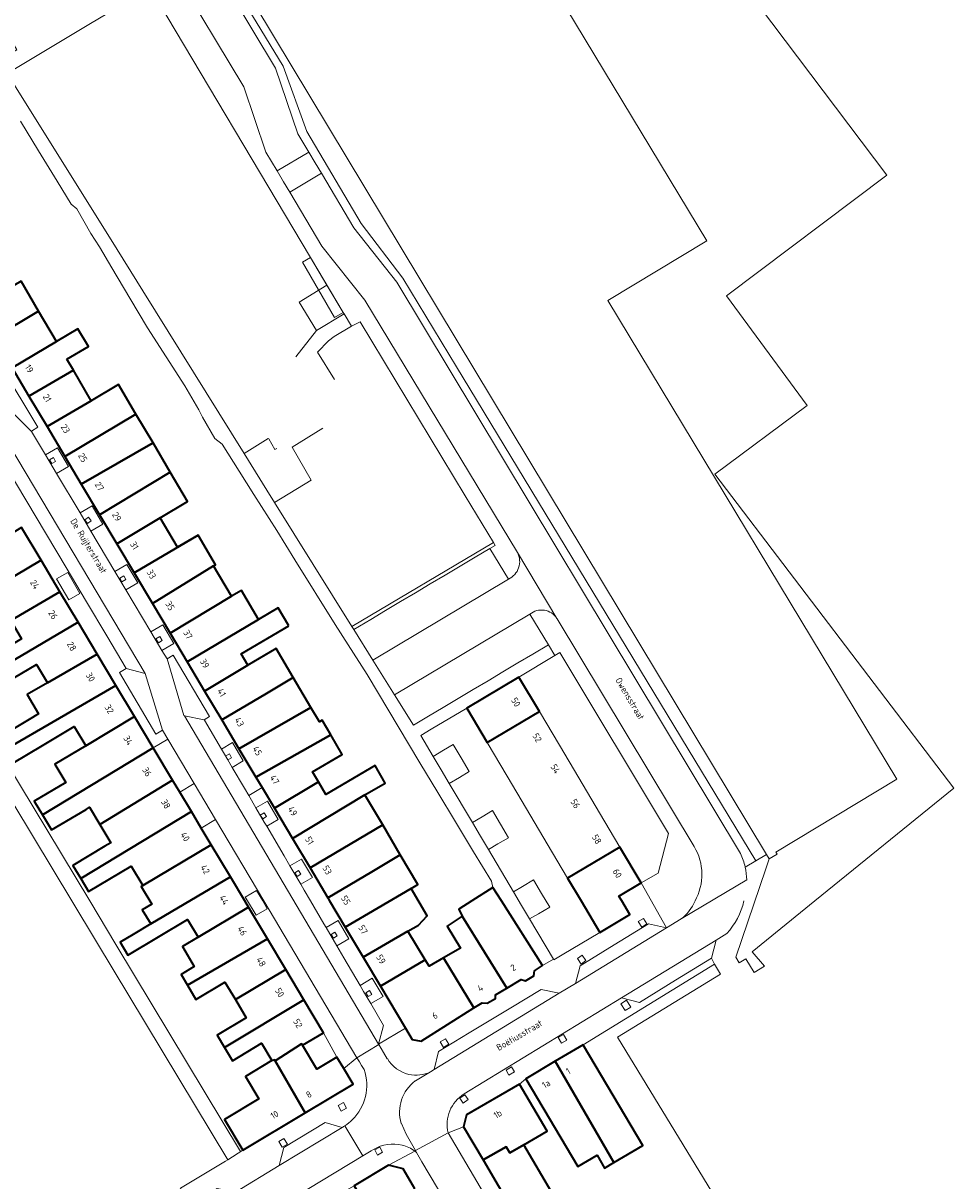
# Model space of a CAD drawing. Header units: metres. Extents: x 129909 to 134295, y 430065 to 433784.
# Tile 20 of 21: x 134069 to 134198, y 433211 to 433371. Entities that reach past the tile are written whole.
import ezdxf
from ezdxf.enums import TextEntityAlignment as Align

# ---------------------------------------------------------------- set-up
doc = ezdxf.new("R2010")
doc.units = ezdxf.units.M
for name, color, linetype, lineweight in [('B-XX-GR-HAAG-GV', 90, 'Continuous', 13), ('B-XX-OG-BEBOUWING-GV', 7, 'Continuous', 35), ('B-XX-OG-BEBOUWING-T18', 10, 'Continuous', 18), ('B-XX-OG-TERREIN_CULTUURSCHEIDING-GV', 7, 'Continuous', 18), ('B-XX-OG-TOPOGRAFIE-T18', 10, 'Continuous', 18), ('B-XX-OG-WEG-GV', 7, 'Continuous', 18)]:
    doc.layers.add(name, color=color, linetype=linetype, lineweight=lineweight)
doc.styles.add('NLCS-ISO-M-T18', font='NLCS-ISO.ttf', dxfattribs={"height": 1.8})

msp = doc.modelspace()

# ---------------------------------------------------------------- linework, layer by layer
at = {"layer": 'B-XX-GR-HAAG-GV', "color": 253}
for points in [[(134078.71, 433410.99), (134074.84, 433417.17), (134088.75, 433433.02), (134088.15, 433433.77), (134082.8, 433427.19), (134074.73, 433417.19), (134073.62, 433415.72), (134075.28, 433413.07), (134075.66, 433412.48), (134076.13, 433412.75), (134105.16, 433364.96), (134108.43, 433355.98), (134115.91, 433343.31), (134121.64, 433335.78), (134129.05, 433323.55), (134170.29, 433255.55), (134171.76, 433256.41)], [(134108.93, 433338.63), (134107.83, 433337.97), (134112.26, 433330.37), (134113.43, 433331.06)]]:
    msp.add_lwpolyline(points, close=True, dxfattribs=at)
at = {"layer": 'B-XX-OG-BEBOUWING-GV', "color": 253}
for points in [[(134069.08, 433335.35), (134062.88, 433331.75), (134065.36, 433327.59), (134071.5, 433331.23)], [(134071.5, 433331.23), (134065.36, 433327.59), (134067.84, 433323.42), (134073.96, 433327.05)], [(134075.4, 433324.61), (134078.36, 433326.36), (134076.92, 433328.81), (134073.96, 433327.05), (134067.84, 433323.42), (134070.16, 433319.53), (134076.29, 433323.09)], [(134076.29, 433323.09), (134070.16, 433319.53), (134072.67, 433315.33), (134078.75, 433318.91)], [(134084.9, 433317.07), (134082.51, 433321.13), (134078.75, 433318.91), (134072.67, 433315.33), (134075.11, 433311.22)], [(134087.25, 433313.08), (134084.9, 433317.07), (134075.11, 433311.22), (134077.37, 433307.42)], [(134089.62, 433309.05), (134087.25, 433313.08), (134077.37, 433307.42), (134079.89, 433303.2)], [(134089.62, 433309.05), (134079.89, 433303.2), (134082.27, 433299.2), (134088.25, 433302.76), (134092, 433305)], [(134088.25, 433302.76), (134082.27, 433299.2), (134084.66, 433295.19), (134093.45, 433300.37), (134090.63, 433298.71)], [(134071.83, 433296.92), (134069.12, 433301.44), (134062.42, 433297.35), (134063.95, 433294.78), (134059.8, 433292.31), (134060.9, 433290.45)], [(134095.6, 433296.17), (134095.84, 433296.31), (134093.45, 433300.37), (134084.66, 433295.19), (134087.16, 433290.99)], [(134071.83, 433296.92), (134060.9, 433290.45), (134061.93, 433288.72), (134066.12, 433291.21), (134067.65, 433288.63), (134074.43, 433292.57)], [(134098.07, 433291.97), (134095.6, 433296.17), (134087.16, 433290.99), (134089.6, 433286.91)], [(134076.94, 433288.38), (134074.43, 433292.57), (134067.65, 433288.63), (134069.15, 433286.12), (134065.06, 433283.69), (134060.44, 433280.94), (134061.44, 433279.26)], [(134101.79, 433288.76), (134099.43, 433292.77), (134098.07, 433291.97), (134089.6, 433286.91), (134091.97, 433282.92)], [(134105.94, 433287.91), (134104.5, 433290.36), (134101.79, 433288.76), (134091.97, 433282.92), (134094.36, 433278.92), (134100.32, 433282.47), (134099.39, 433284.05)], [(134079.56, 433284.01), (134076.94, 433288.38), (134061.44, 433279.26), (134062.73, 433277.08), (134067.36, 433279.83), (134067.16, 433280.17), (134071.21, 433282.57), (134072.72, 433280.04)], [(134106.57, 433280.78), (134104.22, 433284.77), (134100.32, 433282.47), (134094.36, 433278.92), (134096.71, 433274.96), (134102.86, 433278.6)], [(134082.14, 433279.7), (134079.56, 433284.01), (134072.72, 433280.04), (134069.93, 433278.42), (134071.5, 433275.78), (134070.19, 433275), (134065.66, 433272.31), (134066.63, 433270.68)], [(134137.65, 433280.84), (134130.45, 433276.57), (134133.27, 433271.82), (134140.47, 433276.09)], [(134084.71, 433275.4), (134082.14, 433279.7), (134066.63, 433270.68), (134067.71, 433268.86), (134072.24, 433271.55), (134076.41, 433274.03), (134077.98, 433271.38)], [(134109, 433276.65), (134106.57, 433280.78), (134102.86, 433278.6), (134096.71, 433274.96), (134099.09, 433270.97)], [(134111.73, 433272.89), (134110.56, 433274.89), (134110.17, 433274.66), (134109, 433276.65), (134099.09, 433270.97), (134101.43, 433267.05)], [(134087.28, 433271.09), (134084.71, 433275.4), (134077.98, 433271.38), (134073.74, 433268.85), (134075.23, 433266.34), (134070.9, 433263.76), (134072.02, 433261.88)], [(134111.73, 433272.89), (134101.43, 433267.05), (134102.28, 433265.61), (134103.96, 433262.79), (134110.04, 433266.41), (134109.23, 433267.78), (134113.32, 433270.19)], [(134089.95, 433266.64), (134087.28, 433271.09), (134072.02, 433261.88), (134073.27, 433259.78), (134078.05, 433262.62), (134078.52, 433262.9), (134079.93, 433260.53)], [(134116.44, 433264.61), (134119.24, 433266.25), (134117.83, 433268.64), (134111.06, 433264.66), (134110.04, 433266.41), (134103.96, 433262.79), (134106.45, 433258.61)], [(134092.53, 433262.33), (134090.93, 433264.99), (134089.95, 433266.64), (134079.93, 433260.53), (134081.43, 433258.02), (134080.62, 433257.53), (134076.21, 433254.9), (134077.29, 433253.09)], [(134118.88, 433260.47), (134116.44, 433264.61), (134106.45, 433258.61), (134108.88, 433254.55)], [(134095.28, 433257.72), (134093.9, 433260.04), (134092.53, 433262.33), (134077.29, 433253.09), (134078.37, 433251.29), (134082.78, 433253.93), (134084.23, 433254.8), (134085.83, 433252.12)], [(134121.29, 433256.37), (134118.88, 433260.47), (134108.88, 433254.55), (134111.33, 433250.42), (134117.38, 433254.02)], [(134097.91, 433253.33), (134095.28, 433257.72), (134085.83, 433252.12), (134085.64, 433252.01), (134087.1, 433249.58), (134085.77, 433248.79), (134086.94, 433246.83)], [(134154.47, 433252.48), (134151.54, 433257.42), (134144.34, 433253.15), (134146.21, 433250), (134148.78, 433245.66), (134152.92, 433248.12), (134151.8, 433250), (134151.4, 433250.67)], [(134122.79, 433251.72), (134123.71, 433252.26), (134121.29, 433256.37), (134117.38, 433254.02), (134111.33, 433250.42), (134111.58, 433250), (134113.73, 433246.4)], [(134100.42, 433249.13), (134099.9, 433250), (134097.91, 433253.33), (134086.94, 433246.83), (134084.52, 433245.39), (134082.71, 433244.31), (134083.79, 433242.52), (134088, 433245.05), (134092.02, 433247.45), (134093.48, 433245.01)], [(134122.79, 433251.72), (134113.73, 433246.4), (134116.2, 433242.26), (134122.36, 433245.82), (134123.82, 433246.66), (134125, 433247.97)], [(134134.06, 433251.85), (134131.15, 433250), (134129.38, 433248.88), (134129.81, 433247.89), (134135.97, 433238.01), (134137.94, 433239.2), (134138.55, 433239.02), (134139.72, 433239.67), (134139.8, 433240.37), (134140.87, 433241.11), (134135.24, 433250)], [(134103.03, 433244.77), (134100.42, 433249.13), (134093.48, 433245.01), (134091.31, 433243.73), (134092.94, 433240.99), (134091.11, 433239.89), (134091.99, 433238.42)], [(134129.81, 433247.89), (134127.76, 433246.51), (134129.58, 433243.48), (134127.27, 433242.16), (134131.43, 433235.28), (134132.56, 433235.99), (134133.26, 433235.92), (134134.44, 433236.57), (134134.42, 433237.07), (134135.97, 433238.01)], [(134122.36, 433245.82), (134116.2, 433242.26), (134118.59, 433238.25), (134124.74, 433241.88)], [(134103.03, 433244.77), (134091.99, 433238.42), (134093.17, 433236.44), (134097.16, 433238.83), (134098.59, 433236.44), (134105.56, 433240.54)], [(134127.27, 433242.16), (134125.27, 433241.02), (134124.74, 433241.88), (134118.59, 433238.25), (134122.02, 433232.48), (134122.95, 433230.93), (134124.16, 433230.67), (134131.43, 433235.28)], [(134108.04, 433236.4), (134105.56, 433240.54), (134098.59, 433236.44), (134100.1, 433233.91), (134096.08, 433231.51), (134097.1, 433229.81)], [(134108.04, 433236.4), (134097.1, 433229.81), (134098.18, 433228), (134102.2, 433230.4), (134103.62, 433228.02), (134104.02, 433228.11), (134104.08, 433228), (134107.72, 433230.32), (134107.84, 433230.12), (134110.75, 433231.86)], [(134113.53, 433226.91), (134112.58, 433228.48), (134109.81, 433226.83), (134107.84, 433230.12), (134107.72, 433230.32), (134104.08, 433228), (134108.19, 433220.82), (134114.8, 433224.78)], [(134146.54, 433230.11), (134146.49, 433230.2), (134142.64, 433227.92), (134150.73, 433213.97), (134154.71, 433216.34)], [(134104.08, 433228), (134104.02, 433228.11), (134103.62, 433228.02), (134099.97, 433225.83), (134101.82, 433222.74), (134097.09, 433219.91), (134099.61, 433215.69), (134108.19, 433220.82)], [(134142.64, 433227.92), (134138.59, 433225.52), (134145.77, 433213.41), (134148.41, 433214.97), (134149.45, 433213.21), (134150.73, 433213.97)], [(134132.7, 433214.35), (134135.89, 433216.13), (134136.41, 433215.29), (134138.34, 433216.42), (134141.53, 433218.28), (134137.72, 433224.79), (134130.42, 433220.53), (134130.03, 433218.91)], [(134138.34, 433216.42), (134136.41, 433215.29), (134135.89, 433216.13), (134132.7, 433214.35), (134140.64, 433200.76), (134145.75, 433203.75)], [(134123.33, 433210.37), (134121.69, 433213.11), (134119.69, 433213.59), (134114.95, 433210.75), (134116.18, 433208.68), (134112.04, 433206.21), (134110.73, 433208.4), (134108.76, 433207.2), (134111.08, 433203.31)]]:
    msp.add_lwpolyline(points, close=True, dxfattribs=at)
at = {"layer": 'B-XX-OG-TERREIN_CULTUURSCHEIDING-GV', "color": 253}
for points in [[(134121.64, 433335.78), (134115.91, 433343.31), (134108.43, 433355.98), (134105.16, 433364.96), (134076.13, 433412.75), (134075.66, 433412.48), (134075.47, 433412.36), (134104.13, 433364.69), (134107.19, 433355.67), (134108.7, 433353.14), (134109.59, 433351.66), (134110.44, 433350.23), (134114.93, 433342.71), (134120.85, 433335.25), (134168.16, 433256.54)], [(134123.48, 433407.2), (134163.52, 433340.93), (134149.91, 433332.72), (134189.67, 433266.77), (134173.04, 433256.72), (134173.19, 433256.47), (134172.12, 433255.82), (134171.65, 433254.43), (134167.52, 433242.25), (134167.98, 433241.5), (134168.88, 433242.05), (134170.05, 433240.14), (134171.47, 433241.01), (134169.77, 433243.01), (134178.39, 433250), (134197.54, 433265.53), (134164.62, 433308.8), (134177.36, 433318.26), (134166.21, 433333.37), (134188.32, 433349.99), (134153.23, 433396.49)], [(134064.11, 433381.29), (134060.66, 433379.24), (134062.48, 433377.63), (134068.49, 433367.24), (134066.04, 433365.82), (134067.17, 433363.99), (134078.66, 433370.84), (134086.86, 433375.76), (134086.72, 433376), (134078.88, 433389.19), (134073.64, 433386.04), (134073.47, 433385.37)], [(134086.86, 433375.76), (134078.66, 433370.84), (134067.17, 433363.99), (134081.47, 433341.04), (134085.83, 433334.05), (134099.81, 433311.62), (134103.09, 433313.68), (134103.21, 433313.65), (134104.04, 433312.18), (134104.29, 433312.32)], [(134106.91, 433324.97), (134109.77, 433328.59), (134107.4, 433332.49), (134111.2, 433334.82), (134108.93, 433338.63), (134086.86, 433375.76)], [(134168.79, 433254.68), (134170.29, 433255.55), (134129.05, 433323.55), (134121.64, 433335.78)], [(134114.57, 433329.15), (134113.56, 433330.86), (134109.77, 433328.59), (134106.91, 433324.97)], [(134114.63, 433287.82), (134134.12, 433299.38), (134130.24, 433305.8), (134115.76, 433329.79), (134114.57, 433329.15), (134112.19, 433327.75), (134111.4, 433327.14), (134109.92, 433325.61), (134112.25, 433321.83)], [(134112.25, 433321.83), (134109.92, 433325.61), (134111.4, 433327.14), (134112.19, 433327.75), (134114.57, 433329.15)], [(134091.02, 433210.46), (134097.22, 433214.15), (134097.55, 433214.35), (134097.55, 433214.36), (134079.47, 433244.36), (134076.07, 433250), (134033.11, 433321.31)], [(134110.65, 433315.11), (134106.42, 433312.49), (134109.01, 433307.98), (134103.99, 433304.9), (134114.63, 433287.82)], [(134174.91, 433192.41), (134151.2, 433231.24), (134165.4, 433239.92), (134164.56, 433241.28), (134146.49, 433230.2), (134146.54, 433230.11), (134154.71, 433216.34), (134150.73, 433213.97), (134149.45, 433213.21), (134148.41, 433214.97), (134145.77, 433213.41), (134138.59, 433225.52), (134137.72, 433224.79), (134141.53, 433218.28), (134138.34, 433216.42), (134145.75, 433203.75)]]:
    msp.add_lwpolyline(points, dxfattribs=at)
for points in [[(134017.38, 433348.96), (134015.98, 433347.19), (134016.08, 433346.95), (134023.65, 433334.01), (134029.17, 433327.86), (134033.11, 433321.31), (134076.07, 433250), (134079.47, 433244.36), (134097.55, 433214.36), (134099.61, 433215.69), (134099.32, 433215.51), (134082.15, 433243.99), (134078.53, 433250), (134035.86, 433320.78), (134030.42, 433329.8), (134025.32, 433335.5)], [(134111.2, 433334.82), (134107.4, 433332.49), (134109.77, 433328.59), (134113.56, 433330.86), (134113.43, 433331.06)], [(134073.83, 433310.55), (134073.53, 433311.07), (134073.01, 433310.78), (134073.31, 433310.25)], [(134078.72, 433302.35), (134078.38, 433302.85), (134077.88, 433302.51), (134078.22, 433302.01)], [(134134.12, 433299.38), (134114.63, 433287.82), (134114.9, 433287.4), (134117.23, 433288.78), (134119.28, 433290), (134121.33, 433291.23), (134123.39, 433292.45), (134125.44, 433293.67), (134127.5, 433294.89), (134129.55, 433296.11), (134131.6, 433297.34), (134133.64, 433298.55), (134134.36, 433298.98)], [(134083.5, 433294.26), (134083.22, 433294.77), (134082.7, 433294.48), (134082.98, 433293.97)], [(134088.17, 433286.41), (134087.66, 433286.09), (134087.99, 433285.57), (134088.49, 433285.89)], [(134142.59, 433283.8), (134137.65, 433280.84), (134140.47, 433276.09), (134143.21, 433271.46), (134145.88, 433266.96), (134148.73, 433262.15), (134151.54, 433257.42), (134154.47, 433252.48), (134156.82, 433253.84), (134158.24, 433259.31), (134143.29, 433284.22)], [(134141.53, 433257.89), (134138.68, 433262.69), (134136.01, 433267.19), (134133.27, 433271.82), (134130.45, 433276.57), (134125.58, 433273.68), (134124.12, 433272.81), (134125.83, 433269.92), (134127.27, 433270.77), (134128.6, 433271.56), (134129.7, 433269.7), (134130.81, 433267.84), (134129.44, 433267.03), (134128.04, 433266.2), (134131.24, 433260.79), (134132.59, 433261.59), (134134.01, 433262.44), (134135.11, 433260.58), (134136.22, 433258.71), (134134.76, 433257.85), (134133.45, 433257.07), (134136.9, 433251.25), (134138.15, 433251.99), (134139.67, 433252.89), (134140.77, 433251.03), (134141.88, 433249.17), (134140.32, 433248.24), (134139.11, 433247.53), (134142.39, 433241.99), (134142.44, 433241.91), (134143.59, 433242.59), (134148.78, 433245.66), (134146.21, 433250), (134144.34, 433253.15)], [(134097.26, 433269.98), (134097.55, 433269.43), (134098.08, 433269.72), (134097.79, 433270.27)], [(134102.87, 433261.63), (134102.54, 433262.15), (134102.03, 433261.82), (134102.37, 433261.31)], [(134107.6, 433253.68), (134107.29, 433254.2), (134106.78, 433253.89), (134107.09, 433253.38)], [(134154.78, 433247.59), (134154.08, 433247.16), (134154.55, 433246.4), (134155.25, 433246.83)], [(134112.61, 433245.18), (134112.3, 433245.7), (134111.78, 433245.39), (134112.09, 433244.88)], [(134146.37, 433242.52), (134145.71, 433242.06), (134146.22, 433241.32), (134146.88, 433241.78)], [(134116.57, 433237.34), (134116.88, 433236.83), (134117.39, 433237.14), (134117.08, 433237.65)], [(134151.7, 433235.85), (134152.28, 433234.91), (134153.05, 433235.38), (134152.47, 433236.32)], [(134110.75, 433231.86), (134107.84, 433230.12), (134109.81, 433226.83), (134112.58, 433228.48)], [(134143.52, 433230.42), (134144.22, 433230.84), (134143.76, 433231.61), (134143.06, 433231.19)], [(134127.52, 433231.03), (134126.79, 433230.59), (134127.26, 433229.82), (134127.98, 433230.26)], [(134137.04, 433226.46), (134136.64, 433227.14), (134135.87, 433226.68), (134136.27, 433226)], [(134113.9, 433221.45), (134113.47, 433222.24), (134112.73, 433221.83), (134113.16, 433221.04)], [(134130.19, 433223.3), (134129.52, 433222.84), (134129.97, 433222.17), (134130.64, 433222.64)], [(134105.75, 433216.52), (134105.27, 433217.28), (134104.57, 433216.85), (134105.04, 433216.08)], [(134118.87, 433215.41), (134118.48, 433216.11), (134117.78, 433215.71), (134118.17, 433215.01)]]:
    msp.add_lwpolyline(points, close=True, dxfattribs=at)
at = {"layer": 'B-XX-OG-TERREIN_CULTUURSCHEIDING-GV', "color": 253, "extrusion": (0, 0, -1)}
msp.add_arc((-134159.68, 433252.62), 9.34, 155.1578, 167.2741, dxfattribs=at)
at = {"layer": 'B-XX-OG-WEG-GV', "color": 253}
for points in [[(134075.47, 433412.36), (134071.19, 433409.6), (134073.6, 433405.56), (134090.08, 433378.27), (134099.77, 433362.13), (134102.8, 433353.15), (134104.35, 433350.55), (134108.7, 433353.14), (134107.19, 433355.67), (134104.13, 433364.69)], [(134110.44, 433350.23), (134109.59, 433351.66), (134108.7, 433353.14), (134104.35, 433350.55), (134105.24, 433349.07), (134106.09, 433347.63)], [(134067.48, 433312.75), (134067.03, 433309.87), (134067.02, 433309.8), (134075.28, 433295.91), (134078.07, 433291.21), (134080.87, 433286.51), (134083.54, 433282.01), (134086.18, 433281.31)], [(134072.45, 433311.43), (134073.97, 433308.89), (134075.61, 433309.86), (134074.12, 433312.42)], [(134073.83, 433310.55), (134073.31, 433310.25), (134073.01, 433310.78), (134073.53, 433311.07)], [(134077.2, 433303.46), (134078.71, 433300.93), (134080.34, 433301.9), (134078.85, 433304.43)], [(134078.72, 433302.35), (134078.22, 433302.01), (134077.88, 433302.51), (134078.38, 433302.85)], [(134117.52, 433283.18), (134136.19, 433294.33), (134133.64, 433298.55), (134131.6, 433297.34), (134129.55, 433296.11), (134127.5, 433294.89), (134125.44, 433293.67), (134123.39, 433292.45), (134121.33, 433291.23), (134119.28, 433290), (134117.23, 433288.78), (134114.9, 433287.4)], [(134075.5, 433295.26), (134077.18, 433292.37), (134075.68, 433291.48), (134073.96, 433294.36)], [(134075.5, 433295.26), (134073.96, 433294.36), (134075.68, 433291.48), (134077.18, 433292.37)], [(134082.01, 433295.39), (134083.52, 433292.86), (134085.14, 433293.82), (134083.65, 433296.36)], [(134083.5, 433294.26), (134082.98, 433293.97), (134082.7, 433294.48), (134083.22, 433294.77)], [(134139.16, 433289.49), (134120.5, 433278.41), (134123.11, 433274.22), (134125.17, 433275.45), (134127.22, 433276.67), (134129.28, 433277.89), (134131.33, 433279.11), (134133.39, 433280.34), (134135.44, 433281.56), (134137.49, 433282.78), (134139.55, 433284), (134141.7, 433285.28)], [(134086.97, 433287.05), (134088.48, 433284.52), (134090.11, 433285.48), (134088.6, 433288.02)], [(134088.17, 433286.41), (134088.49, 433285.89), (134087.99, 433285.57), (134087.66, 433286.09)], [(134106.11, 433254.84), (134105.3, 433256.22), (134102.91, 433260.29), (134102.58, 433260.85), (134101.43, 433262.82), (134100.43, 433264.53), (134099.84, 433265.54), (134098.16, 433268.4), (134097.55, 433269.43), (134097.11, 433270.2), (134096.68, 433270.93), (134094.34, 433274.92), (134094.3, 433274.93), (134091.58, 433275.52), (134118.31, 433230.27), (134118.99, 433232.86), (134117.23, 433235.86), (134116.26, 433237.52), (134115.76, 433238.37), (134113.52, 433242.19), (134112.57, 433243.82), (134111.09, 433246.34), (134110.79, 433246.85), (134108.95, 433250), (134108.06, 433251.51), (134107.59, 433252.31)], [(134089.29, 433272.29), (134087.28, 433271.09), (134089.95, 433266.64), (134090.93, 433264.99), (134092.92, 433266.17)], [(134096.68, 433270.93), (134097.11, 433270.2), (134097.55, 433269.43), (134098.16, 433268.4), (134099.69, 433269.3), (134098.19, 433271.82)], [(134097.55, 433269.43), (134097.26, 433269.98), (134097.79, 433270.27), (134098.08, 433269.72)], [(134092.92, 433266.17), (134090.93, 433264.99), (134092.53, 433262.33), (134093.9, 433260.04), (134095.87, 433261.21)], [(134106.45, 433258.61), (134103.96, 433262.79), (134102.28, 433265.61), (134100.43, 433264.53), (134101.43, 433262.82), (134103.01, 433263.74), (134104.49, 433261.22), (134102.91, 433260.29), (134105.3, 433256.22), (134106.11, 433254.84), (134107.71, 433255.78), (134109.2, 433253.25), (134107.59, 433252.31), (134108.06, 433251.51), (134108.95, 433250), (134110.79, 433246.85), (134111.09, 433246.34), (134112.73, 433247.3), (134114.23, 433244.79), (134112.57, 433243.82), (134113.52, 433242.19), (134115.76, 433238.37), (134117.45, 433239.36), (134118.94, 433236.86), (134117.23, 433235.86), (134118.99, 433232.86), (134118.31, 433230.27), (134122.02, 433232.48), (134118.59, 433238.25), (134116.2, 433242.26), (134113.73, 433246.4), (134111.58, 433250), (134111.33, 433250.42), (134108.88, 433254.55)], [(134101.43, 433262.82), (134102.58, 433260.85), (134102.91, 433260.29), (134104.49, 433261.22), (134103.01, 433263.74)], [(134102.87, 433261.63), (134102.37, 433261.31), (134102.03, 433261.82), (134102.54, 433262.15)], [(134095.87, 433261.21), (134093.9, 433260.04), (134095.28, 433257.72), (134097.91, 433253.33), (134099.9, 433250), (134100.42, 433249.13), (134103.03, 433244.77), (134105.56, 433240.54), (134108.04, 433236.4), (134110.75, 433231.86), (134112.58, 433228.48), (134113.53, 433226.91), (134115.33, 433228.41), (134102.52, 433250)], [(134106.11, 433254.84), (134107.59, 433252.31), (134109.2, 433253.25), (134107.71, 433255.78)], [(134107.6, 433253.68), (134107.09, 433253.38), (134106.78, 433253.89), (134107.29, 433254.2)], [(134102.37, 433250), (134102.99, 433248.92), (134101.47, 433248.03), (134100.27, 433250), (134099.95, 433250.53), (134101.52, 433251.46)], [(134102.37, 433250), (134101.52, 433251.46), (134099.95, 433250.53), (134100.27, 433250), (134101.47, 433248.03), (134102.99, 433248.92)], [(134154.78, 433247.59), (134155.25, 433246.83), (134154.55, 433246.4), (134154.08, 433247.16)], [(134111.09, 433246.34), (134112.57, 433243.82), (134114.23, 433244.79), (134112.73, 433247.3)], [(134157.97, 433246.31), (134155.48, 433246.84), (134150.75, 433243.94), (134146.1, 433241.09), (134145.45, 433238.64)], [(134112.61, 433245.18), (134112.09, 433244.88), (134111.78, 433245.39), (134112.3, 433245.7)], [(134164.17, 433242.12), (134164.8, 433244.6), (134151.79, 433236.65), (134154.27, 433236.04), (134159.22, 433239.08)], [(134146.37, 433242.52), (134146.88, 433241.78), (134146.22, 433241.32), (134145.71, 433242.06)], [(134115.76, 433238.37), (134116.26, 433237.52), (134117.23, 433235.86), (134118.94, 433236.86), (134117.45, 433239.36)], [(134143.2, 433237.3), (134140.71, 433237.81), (134136.55, 433235.3), (134130.8, 433231.82), (134126.59, 433229.27), (134125.99, 433226.78)], [(134116.57, 433237.34), (134117.08, 433237.65), (134117.39, 433237.14), (134116.88, 433236.83)], [(134151.7, 433235.85), (134152.47, 433236.32), (134153.05, 433235.38), (134152.28, 433234.91)], [(134143.52, 433230.42), (134143.06, 433231.19), (134143.76, 433231.61), (134144.22, 433230.84)], [(134127.52, 433231.03), (134127.98, 433230.26), (134127.26, 433229.82), (134126.79, 433230.59)], [(134137.04, 433226.46), (134136.27, 433226), (134135.87, 433226.68), (134136.64, 433227.14)], [(134113.9, 433221.45), (134113.16, 433221.04), (134112.73, 433221.83), (134113.47, 433222.24)], [(134130.19, 433223.3), (134130.64, 433222.64), (134129.97, 433222.17), (134129.52, 433222.84)], [(134113.28, 433218.82), (134110.94, 433219.48), (134105.27, 433216.05), (134104.61, 433213.57)], [(134105.75, 433216.52), (134105.04, 433216.08), (134104.57, 433216.85), (134105.27, 433217.28)], [(134118.87, 433215.41), (134118.17, 433215.01), (134117.78, 433215.71), (134118.48, 433216.11)]]:
    msp.add_lwpolyline(points, close=True, dxfattribs=at)
for points in [[(134073.6, 433405.56), (134071.19, 433409.6), (134070.09, 433403.8), (134076.38, 433393.34), (134077.07, 433392.2), (134077.13, 433392.09), (134077.92, 433390.81), (134086.72, 433376), (134086.86, 433375.76), (134108.93, 433338.63), (134111.2, 433334.82), (134113.43, 433331.06), (134113.56, 433330.86), (134114.57, 433329.15), (134115.76, 433329.79), (134130.24, 433305.8), (134134.12, 433299.38), (134134.36, 433298.98), (134133.64, 433298.55), (134136.19, 433294.33)], [(134137.43, 433297.99), (134116.43, 433332.77), (134110.51, 433340.19), (134106.09, 433347.63), (134105.24, 433349.07), (134104.35, 433350.55), (134102.8, 433353.15), (134099.77, 433362.13), (134090.08, 433378.27), (134087.07, 433378.97), (134083.72, 433384.52), (134080.37, 433390.08), (134079.98, 433389.85), (134077.47, 433394.02), (134077.86, 433394.25), (134075.33, 433398.44), (134072.8, 433402.64), (134073.6, 433405.56)], [(134069, 433357.39), (134071.49, 433353.33), (134074.07, 433349.13), (134075.99, 433345.98), (134076.75, 433345.31), (134078.71, 433341.92), (134079.87, 433340.09), (134081.57, 433337.22), (134084.06, 433333.04), (134086.48, 433328.95), (134091.63, 433320.96), (134093.56, 433317.65), (134094.08, 433316.63), (134095.77, 433313.7), (134096.79, 433312.93), (134099.1, 433309.22), (134101.12, 433305.98), (134104.31, 433301.01), (134106.78, 433297), (134112.32, 433288.1), (134114.13, 433285.27), (134116.74, 433281.19), (134123.98, 433269.03), (134126.46, 433264.94), (134128.92, 433260.89), (134131.41, 433256.78), (134133.87, 433252.72), (134134.06, 433251.85), (134135.24, 433250), (134140.87, 433241.11), (134142.39, 433241.99), (134139.11, 433247.53), (134138, 433249.39), (134136.9, 433251.25), (134133.45, 433257.07), (134132.34, 433258.93), (134131.24, 433260.79), (134128.04, 433266.2), (134126.93, 433268.06), (134125.83, 433269.92), (134124.12, 433272.81), (134125.58, 433273.68), (134130.45, 433276.57), (134137.65, 433280.84), (134142.59, 433283.8), (134141.7, 433285.28), (134139.55, 433284), (134137.49, 433282.78), (134135.44, 433281.56), (134133.39, 433280.34), (134131.33, 433279.11), (134129.28, 433277.89), (134127.22, 433276.67), (134125.17, 433275.45), (134123.11, 433274.22), (134120.5, 433278.41), (134117.52, 433283.18), (134114.9, 433287.4), (134114.63, 433287.82), (134103.99, 433304.9), (134102.93, 433306.6), (134099.81, 433311.62), (134085.83, 433334.05), (134081.47, 433341.04), (134067.17, 433363.99)], [(134110.44, 433350.23), (134106.09, 433347.63), (134110.51, 433340.19), (134116.43, 433332.77), (134137.43, 433297.99), (134142.87, 433288.9), (134142.89, 433288.87), (134142.91, 433288.84), (134161.78, 433257.5)], [(134168.16, 433256.54), (134120.85, 433335.25), (134114.93, 433342.71), (134110.44, 433350.23)], [(134066.36, 433323.66), (134071.39, 433315.24), (134070.51, 433314.69), (134070.54, 433314.65), (134072.45, 433311.43), (134074.12, 433312.42), (134075.61, 433309.86), (134073.97, 433308.89), (134077.2, 433303.46), (134078.85, 433304.43), (134080.34, 433301.9), (134078.71, 433300.93), (134082.01, 433295.39), (134083.65, 433296.36), (134085.14, 433293.82), (134083.52, 433292.86), (134086.97, 433287.05), (134088.6, 433288.02), (134090.11, 433285.48), (134088.48, 433284.52), (134089.18, 433283.34), (134090.02, 433283.85), (134095.02, 433275.41), (134094.3, 433274.93), (134094.34, 433274.92), (134096.68, 433270.93), (134098.19, 433271.82), (134099.69, 433269.3), (134098.16, 433268.4), (134099.84, 433265.54), (134100.43, 433264.53), (134102.28, 433265.61), (134101.43, 433267.05), (134099.09, 433270.97), (134096.71, 433274.96), (134094.36, 433278.92), (134091.97, 433282.92), (134089.6, 433286.91), (134087.16, 433290.99), (134084.66, 433295.19), (134082.27, 433299.2), (134079.89, 433303.2), (134077.37, 433307.42), (134075.11, 433311.22), (134072.67, 433315.33), (134070.16, 433319.53), (134067.84, 433323.42)], [(134067.48, 433312.75), (134086.18, 433281.31), (134088.56, 433273.53), (134089.29, 433272.29), (134092.92, 433266.17), (134095.87, 433261.21), (134102.52, 433250), (134115.33, 433228.41), (134118.34, 433230.22), (134118.31, 433230.27), (134091.58, 433275.52), (134091.51, 433275.53), (134089.18, 433283.34), (134088.48, 433284.52), (134086.97, 433287.05), (134083.52, 433292.86), (134082.01, 433295.39), (134078.71, 433300.93), (134077.2, 433303.46), (134073.97, 433308.89), (134072.45, 433311.43), (134070.54, 433314.65), (134064.81, 433320.37)], [(134069.12, 433301.44), (134071.83, 433296.92), (134074.43, 433292.57), (134076.94, 433288.38), (134079.56, 433284.01), (134082.14, 433279.7), (134084.71, 433275.4), (134087.28, 433271.09), (134089.29, 433272.29), (134088.56, 433273.53), (134087.65, 433272.96), (134082.64, 433281.48), (134083.54, 433282.01), (134080.87, 433286.51), (134078.07, 433291.21), (134075.28, 433295.91), (134067.02, 433309.8)], [(134142.87, 433288.9), (134137.43, 433297.99)], [(134136.19, 433294.33), (134117.52, 433283.18), (134120.5, 433278.41)], [(134120.5, 433278.41), (134139.16, 433289.49)], [(134139.16, 433289.49), (134141.7, 433285.28), (134142.59, 433283.8), (134143.29, 433284.22), (134158.24, 433259.31), (134156.82, 433253.84), (134154.47, 433252.48), (134157.97, 433246.31), (134159.99, 433247.53)], [(134161.78, 433257.5), (134142.91, 433288.84), (134142.89, 433288.87), (134142.87, 433288.9)], [(134172.12, 433255.82), (134171.76, 433256.41), (134170.29, 433255.55), (134168.79, 433254.68)], [(134126.59, 433229.27), (134130.8, 433231.82), (134136.55, 433235.3), (134140.71, 433237.81), (134143.2, 433237.3), (134145.45, 433238.64), (134146.1, 433241.09), (134150.75, 433243.94), (134155.48, 433246.84), (134157.97, 433246.31), (134154.47, 433252.48), (134151.4, 433250.67), (134151.8, 433250), (134152.92, 433248.12), (134148.78, 433245.66), (134143.59, 433242.59), (134142.44, 433241.91), (134142.39, 433241.99), (134140.87, 433241.11), (134139.8, 433240.37), (134139.72, 433239.67), (134138.55, 433239.02), (134137.94, 433239.2), (134135.97, 433238.01), (134134.42, 433237.07), (134134.44, 433236.57), (134133.26, 433235.92), (134132.56, 433235.99), (134131.43, 433235.28), (134124.16, 433230.67), (134122.95, 433230.93), (134122.02, 433232.48), (134118.31, 433230.27), (134118.34, 433230.22), (134118.99, 433229.15), (134119.52, 433228.28)], [(134169.02, 433252.89), (134159.99, 433247.53), (134157.97, 433246.31), (134145.45, 433238.64), (134143.2, 433237.3), (134125.99, 433226.78), (134125.45, 433226.45), (134123.38, 433225.22)], [(134159.99, 433247.53), (134169.02, 433252.89)], [(134151.79, 433236.65), (134164.8, 433244.6), (134166.26, 433245.51)], [(134137.72, 433224.79), (134138.59, 433225.52), (134142.64, 433227.92), (134146.49, 433230.2), (134164.56, 433241.28), (134164.17, 433242.12), (134159.22, 433239.08), (134154.27, 433236.04), (134151.79, 433236.65), (134130.1, 433223.42)], [(134130.1, 433223.42), (134151.79, 433236.65)], [(134119.52, 433228.28), (134118.99, 433229.15), (134118.34, 433230.22), (134115.33, 433228.41), (134115.67, 433227.85), (134115.97, 433227.34), (134116.31, 433226.77)], [(134116.31, 433226.77), (134115.97, 433227.34), (134115.67, 433227.85), (134115.33, 433228.41), (134113.53, 433226.91), (134114.8, 433224.78), (134108.19, 433220.82), (134099.61, 433215.69), (134097.55, 433214.36), (134097.55, 433214.35), (134097.22, 433214.15), (134091.02, 433210.46), (134091.1, 433210.34), (134083.4, 433205.72), (134082.88, 433206.58), (134080.63, 433205.23)], [(134125.45, 433226.45), (134125.99, 433226.78), (134126.59, 433229.27)], [(134123.38, 433225.22), (134125.45, 433226.45)], [(134127.88, 433218.05), (134130.03, 433218.91), (134130.42, 433220.53), (134137.72, 433224.79)], [(134085.17, 433203.92), (134085.96, 433204.4), (134091.49, 433207.69), (134096.08, 433210.42), (134098.59, 433209.91), (134104.61, 433213.57), (134105.27, 433216.05), (134110.94, 433219.48)], [(134113.28, 433218.82), (134104.61, 433213.57), (134098.59, 433209.91), (134086.9, 433202.83), (134085.96, 433204.4), (134085.17, 433203.92)], [(134090.78, 433199.93), (134096.92, 433203.28), (134098.03, 433203.88), (134103.08, 433206.99), (134104.78, 433208.03), (134116.16, 433214.89), (134113.66, 433219.04)], [(134110.94, 433219.48), (134113.28, 433218.82)], [(134113.66, 433219.04), (134116.16, 433214.89), (134117.28, 433215.57), (134117.62, 433215.77)], [(134123.42, 433215.62), (134122.13, 433217.9), (134121.45, 433219.36)], [(134121.45, 433219.36), (134122.13, 433217.9), (134123.42, 433215.62), (134127.88, 433218.05)], [(134153.33, 433179.67), (134153.28, 433179.64), (134151.48, 433182.68), (134146.35, 433191.35), (134140.64, 433200.76), (134132.7, 433214.35), (134130.03, 433218.91), (134127.88, 433218.05), (134148.11, 433183.79), (134148.41, 433183.41)], [(134148.41, 433183.41), (134148.11, 433183.79), (134127.88, 433218.05), (134123.42, 433215.62), (134123.55, 433215.37), (134124.26, 433214.08), (134145.42, 433178.5), (134145.53, 433178.53), (134146.69, 433178.24), (134148.78, 433174.72), (134154.61, 433164.88), (134156.64, 433161.46), (134161.95, 433152.5), (134163.81, 433149.36), (134163.11, 433146.94), (134177.45, 433123.13), (134180.38, 433118.37)], [(134117.62, 433215.77), (134117.28, 433215.57), (134116.16, 433214.89), (134104.78, 433208.03), (134105.01, 433207.64), (134103.31, 433206.61), (134103.08, 433206.99), (134098.03, 433203.88), (134097.76, 433202.76), (134097.52, 433201.68), (134092.42, 433198.88)], [(134123.32, 433215.55), (134119.69, 433213.59), (134121.69, 433213.11), (134123.33, 433210.37)], [(134119.69, 433213.59), (134123.32, 433215.55)], [(134123.55, 433215.37), (134123.42, 433215.62)], [(134124.26, 433214.08), (134123.55, 433215.37)], [(134145.42, 433178.5), (134124.26, 433214.08)], [(134044.53, 433167.95), (134045.51, 433168.67), (134052.09, 433172.64), (134054.04, 433173.81), (134056.71, 433175.41), (134066.63, 433181.44), (134070.54, 433183.96), (134073.29, 433185.59), (134077.17, 433187.89), (134081.24, 433190.3), (134085.44, 433192.79), (134089.55, 433195.23), (134093.63, 433197.65), (134097.94, 433200.21), (134100.48, 433201.72), (134100.28, 433202.04), (134108.76, 433207.2), (134110.73, 433208.4), (134114.95, 433210.75), (134119.69, 433213.59)]]:
    msp.add_lwpolyline(points, dxfattribs=at)
at = {"layer": 'B-XX-OG-WEG-GV', "color": 253, "extrusion": (0, 0, -1)}
for centre, radius, start, end in [((-134135.09, 433296.75), 2.66, 152.1038, 245.441), ((-134140.76, 433287.6), 2.48, 49.7758, 148.2266), ((-134155.3, 433253.66), 7.54, 149.3468, 209.0038), ((-134159.8, 433252.65), 9.22, 167.2795, 178.4942), ((-134156.47, 433252.22), 5.86, 202.2242, 233.0319), ((-134123.46, 433230.57), 4.55, 282.1645, 329.8444), ((-134110.11, 433224.58), 6.58, 160.5434, 225.8368), ((-134126.57, 433220.92), 5.36, 343.1052, 53.4299), ((-134123.49, 433230.61), 4.6, 244.7574, 282.4687), ((-134132.73, 433219.19), 4.98, 346.8098, 58.166), ((-134110, 433224.76), 6.79, 237.3921, 241.1248), ((-134110.06, 433224.64), 6.66, 225.8749, 237.2137), ((-134120.3, 433211.3), 5.21, 59.0723, 104.0453), ((-134120.3, 433211.3), 5.22, 104.0758, 125.3247), ((-134120.74, 433211.89), 4.48, 125.07, 128.8996)]:
    msp.add_arc(centre, radius, start, end, dxfattribs=at)
at = {"layer": 'B-XX-OG-WEG-GV', "color": 253}
for centre, radius, start, end in [((134135.09, 433296.75), 2.66, 294.559, 27.8962), ((134140.76, 433287.6), 2.48, 31.7734, 130.2242), ((134155.3, 433253.66), 7.54, 330.9962, 30.6532), ((134159.68, 433252.62), 9.34, 12.7259, 24.8422), ((134159.8, 433252.65), 9.22, 1.5058, 12.7205), ((134156.47, 433252.22), 5.86, 306.9681, 337.7758), ((134159.07, 433252.2), 9.82, 317.0821, 347.0424), ((134123.46, 433230.57), 4.55, 210.1556, 257.8355), ((134110.11, 433224.58), 6.58, 314.1632, 19.4566), ((134126.57, 433220.92), 5.36, 126.5701, 196.8948), ((134123.49, 433230.61), 4.6, 257.5313, 295.2426), ((134132.73, 433219.19), 4.98, 121.834, 193.1902), ((134110, 433224.76), 6.79, 298.8752, 302.6079), ((134110.06, 433224.64), 6.66, 302.7863, 314.1251), ((134120.3, 433211.3), 5.21, 75.9547, 120.9277), ((134120.3, 433211.3), 5.22, 54.6753, 75.9242), ((134120.74, 433211.89), 4.48, 51.1004, 54.93)]:
    msp.add_arc(centre, radius, start, end, dxfattribs=at)

# ---------------------------------------------------------------- texts
at = {"layer": 'B-XX-OG-BEBOUWING-T18', "style": 'NLCS-ISO-M-T18'}
for s, rotation, p in [('19', 300.9, (134069.56, 433323.54)), ('21', 300.9, (134072.03, 433319.47)), ('23', 300.9, (134074.5, 433315.32)), ('25', 300.9, (134076.89, 433311.35)), ('27', 300.9, (134079.18, 433307.38)), ('29', 300.9, (134081.57, 433303.22)), ('31', 300.9, (134084.04, 433299.16)), ('33', 300.9, (134086.34, 433295.28)), ('24', 300.9, (134070.27, 433293.89)), ('35', 300.9, (134088.9, 433290.95)), ('26', 300.9, (134072.78, 433289.71)), ('37', 300.9, (134091.37, 433286.97)), ('28', 300.9, (134075.36, 433285.37)), ('39', 300.9, (134093.67, 433283)), ('30', 300.9, (134077.95, 433281.11)), ('41', 300.9, (134096.05, 433278.94)), ('50', 300.9, (134136.53, 433277.67)), ('32', 300.9, (134080.54, 433276.69)), ('43', 300.9, (134098.44, 433274.96)), ('52', 300.9, (134139.46, 433272.78)), ('34', 300.9, (134083.13, 433272.43)), ('45', 300.9, (134100.91, 433270.99)), ('36', 300.9, (134085.72, 433268.08)), ('54', 300.9, (134141.96, 433268.51)), ('47', 300.9, (134103.29, 433267.01)), ('38', 300.9, (134088.31, 433263.66)), ('56', 300.9, (134144.71, 433263.7)), ('49', 300.9, (134105.77, 433262.68)), ('40', 300.9, (134090.98, 433259.15)), ('51', 300.9, (134108.15, 433258.53)), ('58', 300.9, (134147.65, 433258.81)), ('42', 300.9, (134093.74, 433254.64)), ('53', 300.9, (134110.54, 433254.56)), ('60', 300.9, (134150.5, 433254.09)), ('44', 300.9, (134096.33, 433250.46)), ('55', 300.9, (134113.1, 433250.41)), ('46', 300.9, (134098.83, 433246.2)), ('57', 300.9, (134115.48, 433246.35)), ('59', 300.9, (134117.95, 433242.28)), ('48', 300.9, (134101.42, 433241.94)), ('2', 30.7, (134136.83, 433240.29)), ('50', 300.9, (134104.01, 433237.68)), ('4', 30.7, (134132.27, 433237.46)), ('6', 30.7, (134126.03, 433233.67)), ('52', 300.9, (134106.52, 433233.42)), ('1', 30.7, (134144.47, 433226.08)), ('1a', 30.7, (134141.18, 433224.15)), ('8', 30.7, (134108.66, 433222.8)), ('10', 30.7, (134103.78, 433219.91)), ('1b', 30.7, (134134.5, 433220))]:
    msp.add_text(s, height=0.9, rotation=rotation, dxfattribs=at).set_placement(p)
at = {"layer": 'B-XX-OG-TOPOGRAFIE-T18', "style": 'NLCS-ISO-M-T18'}
for s, rotation, p in [('De Ruijterstraat', 300.8, (134078.39, 433298.9)), ('Owensstraat', 300.7, (134152.93, 433277.87)), ('Boëtiusstraat', 30.3, (134137.7, 433231.5))]:
    msp.add_text(s, height=0.9, rotation=rotation, dxfattribs=at).set_placement(p, align=Align.MIDDLE_CENTER)

doc.saveas('drawing.dxf')
